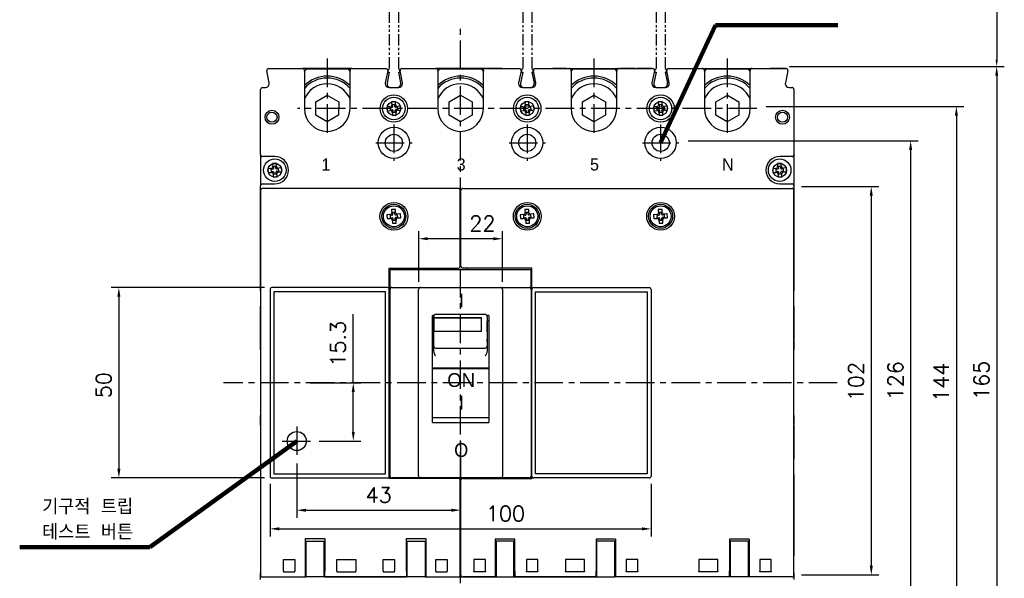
# Model space of a CAD drawing. Extents: x -403 to 2710, y -907 to 1745.
# Tile 8 of 12: x 221 to 479, y 1423 to 1569. Entities that reach past the tile are written whole.
import ezdxf

# ---------------------------------------------------------------- set-up
doc = ezdxf.new("R2010")
doc.units = 0
doc.header["$LTSCALE"] = 3
doc.header["$MEASUREMENT"] = 0
doc.linetypes.add('CENTER', pattern=[2, 1.25, -0.25, 0.25, -0.25])
doc.linetypes.add('PHANTOM2', pattern=[1.25, 0.625, -0.125, 0.125, -0.125, 0.125, -0.125])
doc.layers.get('0').update_dxf_attribs({"linetype": 'CONTINUOUS'})
doc.layers.get('Defpoints').update_dxf_attribs({"linetype": 'CONTINUOUS'})
doc.layers.add('cen', color=1, linetype='CENTER')
doc.layers.add('di', color=3, linetype='CONTINUOUS')
doc.styles.add('KIM', font='ROMANS.shx', dxfattribs={"height": 5, "bigfont": 'GSG1.shx'})
doc.styles.add('ROMANS', font='romans')
doc.styles.get("Standard").update_dxf_attribs({"font": 'romans.shx', "height": 4, "bigfont": 'ghs.shx'})
doc.dimstyles.get("Standard").update_dxf_attribs({"dimtxt": 0.18, "dimasz": 0.18, "dimexe": 0.18, "dimexo": 0.0625, "dimgap": 0.09, "dimtad": 0, "dimtih": 1, "dimtoh": 1, "dimdec": 4, "dimzin": 0, "dimdsep": 46, "dimtxsty": 'Standard', "dimcen": 0.09, "dimadec": 0, "dimazin": 0, "dimtfac": 1, "dimtdec": 4, "dimtofl": 0, "dimtmove": 0, "dimatfit": 3, "dimfxl": 0, "dimtolj": 1, "dimtzin": 0, "dimarcsym": 0})
doc.dimstyles.new('STANDARD$0', dxfattribs={"dimtxt": 5, "dimasz": 5, "dimexe": 1, "dimexo": 2, "dimgap": 2, "dimtad": 1, "dimdec": 4, "dimzin": 12, "dimdsep": 46, "dimtxsty": 'KIM', "dimcen": -1, "dimdle": 0.1, "dimadec": 0, "dimazin": 0, "dimtfac": 1, "dimtdec": 4, "dimtmove": 0, "dimatfit": 3, "dimfxl": 0, "dimtolj": 1, "dimtzin": 0, "dimarcsym": 0})

# ---------------------------------------------------------------- blocks, each defined once
blk = doc.blocks.new('CHBDSHDSFFDG')
at = {"color": 7, "linetype": 'Continuous'}
for p, q in [((-1667.06, 352.74), (-1667.06, 351.24)), ((-1615.16, 353.24), (-1666.56, 353.24)), ((-1614.66, 351.24), (-1614.66, 352.74)), ((-1667.06, 351.24), (-1667.06, 326.74)), ((-1614.66, 332.84), (-1614.66, 351.24)), ((-1633.26, 332.34), (-1615.16, 332.34)), ((-1633.26, 326.74), (-1633.26, 332.34)), ((-1667.06, 326.74), (-1667.06, 277.74)), ((-1664.56, 326.74), (-1664.56, 277.74)), ((-1633.76, 327.24), (-1664.06, 327.24)), ((-1663.56, 326.14), (-1663.56, 278.34)), ((-1634.26, 326.14), (-1663.56, 326.14)), ((-1634.26, 278.34), (-1634.26, 326.14)), ((-1633.26, 277.14), (-1633.26, 326.74)), ((-1667.06, 277.74), (-1667.06, 252.89)), ((-1664.06, 277.24), (-1633.76, 277.24)), ((-1663.56, 278.34), (-1634.26, 278.34)), ((-1615.16, 277.14), (-1633.26, 277.14)), ((-1614.66, 252.89), (-1614.66, 276.64)), ((-1655.26, 251.24), (-1655.26, 261.34)), ((-1655.26, 261.34), (-1650.16, 261.34)), ((-1650.16, 261.34), (-1650.16, 252.75)), ((-1628.76, 252.75), (-1628.76, 261.34)), ((-1628.76, 261.34), (-1623.66, 261.34)), ((-1623.66, 261.34), (-1623.66, 251.24)), ((-1661.06, 255.84), (-1658.06, 255.84)), ((-1661.06, 252.75), (-1661.06, 255.84)), ((-1658.06, 255.84), (-1658.06, 252.75)), ((-1647.06, 255.84), (-1642.06, 255.84)), ((-1647.06, 252.75), (-1647.06, 255.84)), ((-1642.06, 255.84), (-1642.06, 252.75)), ((-1634.86, 255.84), (-1631.86, 255.84)), ((-1634.86, 252.75), (-1634.86, 255.84)), ((-1631.86, 255.84), (-1631.86, 252.75)), ((-1621.06, 255.84), (-1618.06, 255.84)), ((-1621.06, 252.75), (-1621.06, 255.84)), ((-1618.06, 255.84), (-1618.06, 252.75)), ((-1667.06, 252.89), (-1667.06, 251.74)), ((-1666.56, 251.24), (-1655.26, 251.24)), ((-1661.06, 252.75), (-1661.06, 252.64)), ((-1661.06, 252.64), (-1658.06, 252.64)), ((-1658.06, 252.64), (-1658.06, 252.75)), ((-1650.16, 251.24), (-1650.16, 252.75)), ((-1650.16, 251.24), (-1628.76, 251.24)), ((-1647.06, 252.75), (-1647.06, 252.64)), ((-1647.06, 252.64), (-1642.06, 252.64)), ((-1642.06, 252.64), (-1642.06, 252.75)), ((-1634.86, 252.75), (-1634.86, 252.64)), ((-1634.86, 252.64), (-1631.86, 252.64)), ((-1631.86, 252.64), (-1631.86, 252.75)), ((-1628.76, 252.75), (-1628.76, 251.24)), ((-1623.66, 251.24), (-1615.16, 251.24)), ((-1621.06, 252.75), (-1621.06, 252.64)), ((-1621.06, 252.64), (-1618.06, 252.64)), ((-1618.06, 252.64), (-1618.06, 252.75)), ((-1614.66, 251.74), (-1614.66, 252.89))]:
    blk.add_line(p, q, dxfattribs=at)
for radius in [3.65, 3.15]:
    blk.add_circle((-1632.06, 345.94), radius, dxfattribs=at)
for centre, start, end in [((-1666.56, 352.74), 90, 180), ((-1615.16, 352.74), 0, 90), ((-1615.16, 332.84), 270, 0), ((-1664.06, 326.74), 90, 180), ((-1633.76, 326.74), 0, 90), ((-1664.06, 277.74), 180, 270), ((-1633.76, 277.74), 270, 0), ((-1615.16, 276.64), 0, 90), ((-1666.56, 251.74), 180, 270), ((-1615.16, 251.74), 270, 0)]:
    blk.add_arc(centre, 0.5, start, end, dxfattribs=at)
blk.add_ellipse((-1657.56, 286.93), major_axis=(0, 2.5), ratio=0.999336, dxfattribs=at)
blk = doc.blocks.new('DFGDGDFG')
at = {"color": 7, "linetype": 'Continuous'}
for p, q in [((-1510.32, 456.15), (-1510.32, 457.65)), ((-1509.82, 458.15), (-1423.42, 458.15)), ((-1510.32, 437.75), (-1510.32, 456.15)), ((-1491.72, 437.25), (-1509.82, 437.25)), ((-1491.72, 431.65), (-1491.72, 437.25)), ((-1491.72, 382.05), (-1491.72, 431.65)), ((-1491.22, 432.15), (-1460.92, 432.15)), ((-1460.42, 431.65), (-1460.42, 382.65)), ((-1490.72, 383.25), (-1490.72, 431.05)), ((-1490.72, 431.05), (-1461.42, 431.05)), ((-1461.42, 431.05), (-1461.42, 383.25)), ((-1461.42, 383.25), (-1490.72, 383.25)), ((-1510.32, 357.8), (-1510.32, 381.55)), ((-1509.82, 382.05), (-1491.72, 382.05)), ((-1460.92, 382.15), (-1491.22, 382.15)), ((-1501.32, 366.05), (-1501.32, 356.15)), ((-1496.22, 366.05), (-1501.32, 366.05)), ((-1496.22, 357.66), (-1496.22, 366.05)), ((-1469.72, 366.05), (-1474.82, 366.05)), ((-1474.82, 366.05), (-1474.82, 357.66)), ((-1469.72, 366.05), (-1469.72, 356.15)), ((-1503.92, 360.75), (-1506.92, 360.75)), ((-1506.92, 360.75), (-1506.92, 357.66)), ((-1503.92, 357.66), (-1503.92, 360.75)), ((-1490.12, 360.75), (-1493.12, 360.75)), ((-1493.12, 360.75), (-1493.12, 357.66)), ((-1490.12, 357.66), (-1490.12, 360.75)), ((-1477.92, 360.75), (-1482.92, 360.75)), ((-1482.92, 360.75), (-1482.92, 357.66)), ((-1477.92, 357.66), (-1477.92, 360.75)), ((-1466.92, 360.75), (-1466.92, 357.66)), ((-1463.92, 360.75), (-1466.92, 360.75)), ((-1463.92, 357.66), (-1463.92, 360.75)), ((-1510.32, 356.65), (-1510.32, 357.8)), ((-1506.92, 357.55), (-1506.92, 357.66)), ((-1503.92, 357.55), (-1506.92, 357.55)), ((-1503.92, 357.66), (-1503.92, 357.55)), ((-1496.22, 357.66), (-1496.22, 356.15)), ((-1493.12, 357.55), (-1493.12, 357.66)), ((-1490.12, 357.55), (-1493.12, 357.55)), ((-1490.12, 357.66), (-1490.12, 357.55)), ((-1482.92, 357.55), (-1482.92, 357.66)), ((-1477.92, 357.55), (-1482.92, 357.55)), ((-1477.92, 357.66), (-1477.92, 357.55)), ((-1474.82, 356.15), (-1474.82, 357.66)), ((-1466.92, 357.55), (-1466.92, 357.66)), ((-1463.92, 357.55), (-1466.92, 357.55)), ((-1463.92, 357.66), (-1463.92, 357.55)), ((-1501.32, 356.15), (-1509.82, 356.15)), ((-1474.82, 356.15), (-1496.22, 356.15)), ((-1439.82, 356.15), (-1469.72, 356.15)), ((-1423.42, 356.15), (-1434.72, 356.15))]:
    blk.add_line(p, q, dxfattribs=at)
at = {"color": 7}
for p, q in [((-1422.92, 356.65), (-1422.92, 457.65)), ((-1434.72, 366.05), (-1439.82, 366.05)), ((-1439.82, 366.05), (-1439.82, 357.66)), ((-1434.72, 366.05), (-1434.72, 356.15)), ((-1442.92, 360.75), (-1447.92, 360.75)), ((-1447.92, 360.75), (-1447.92, 357.66)), ((-1442.92, 357.66), (-1442.92, 360.75)), ((-1428.92, 360.75), (-1431.92, 360.75)), ((-1431.92, 360.75), (-1431.92, 357.66)), ((-1428.92, 357.66), (-1428.92, 360.75)), ((-1447.92, 357.55), (-1447.92, 357.66)), ((-1442.92, 357.55), (-1447.92, 357.55)), ((-1442.92, 357.66), (-1442.92, 357.55)), ((-1439.82, 356.15), (-1439.82, 357.66)), ((-1431.92, 357.55), (-1431.92, 357.66)), ((-1428.92, 357.55), (-1431.92, 357.55)), ((-1428.92, 357.66), (-1428.92, 357.55))]:
    blk.add_line(p, q, dxfattribs=at)
at = {"color": 7, "linetype": 'Continuous'}
for centre, radius in [((-1492.92, 450.85), 3.65), ((-1492.92, 450.85), 3.15), ((-1457.92, 450.85), 3.65), ((-1457.92, 450.85), 3.15)]:
    blk.add_circle(centre, radius, dxfattribs=at)
for centre, start, end in [((-1509.82, 457.65), 90, 180), ((-1509.82, 437.75), 180, 270), ((-1491.22, 431.65), 90, 180), ((-1460.92, 431.65), 0, 90), ((-1491.22, 382.65), 180, 270), ((-1460.92, 382.65), 270, 0), ((-1509.82, 381.55), 90, 180), ((-1509.82, 356.65), 180, 270)]:
    blk.add_arc(centre, 0.5, start, end, dxfattribs=at)
at = {"color": 7}
for centre, start, end in [((-1423.42, 457.65), 0, 90), ((-1423.42, 356.65), 270, 0)]:
    blk.add_arc(centre, 0.5, start, end, dxfattribs=at)
blk = doc.blocks.new('SFHSFHS')
at = {"color": 7, "linetype": 'Continuous'}
for p, q in [((-1569.06, 100.83), (-1570.06, 100.77)), ((-1569.04, 100.6), (-1569.06, 100.83)), ((-1571.04, 99.4), (-1571.27, 99.39)), ((-1571.27, 99.39), (-1571.21, 98.39)), ((-1571.21, 98.39), (-1570.98, 98.4)), ((-1570.47, 99.44), (-1571.04, 99.4)), ((-1570.98, 98.4), (-1570.41, 98.44)), ((-1569.96, 99.27), (-1570.46, 99.24)), ((-1570.46, 99.24), (-1570.42, 98.64)), ((-1570.42, 98.64), (-1569.92, 98.67)), ((-1570.06, 100.77), (-1570.04, 100.54)), ((-1570.04, 100.54), (-1570.01, 99.97)), ((-1569.21, 100.02), (-1569.81, 99.98)), ((-1569.81, 99.98), (-1569.77, 99.48)), ((-1569.71, 98.49), (-1569.68, 97.99)), ((-1569.18, 99.52), (-1569.21, 100.02)), ((-1569.08, 98.03), (-1569.11, 98.53)), ((-1569.01, 100.04), (-1569.04, 100.6)), ((-1568.46, 99.37), (-1568.96, 99.34)), ((-1568.92, 98.74), (-1568.42, 98.77)), ((-1567.91, 99.61), (-1568.48, 99.57)), ((-1568.42, 98.77), (-1568.46, 99.37)), ((-1568.41, 98.57), (-1567.84, 98.61)), ((-1567.68, 99.62), (-1567.91, 99.61)), ((-1567.84, 98.61), (-1567.61, 98.62)), ((-1567.61, 98.62), (-1567.68, 99.62)), ((-1569.88, 97.97), (-1569.84, 97.41)), ((-1569.84, 97.41), (-1569.82, 97.18)), ((-1569.82, 97.18), (-1568.83, 97.24)), ((-1569.68, 97.99), (-1569.08, 98.03)), ((-1568.84, 97.47), (-1568.88, 98.04)), ((-1568.83, 97.24), (-1568.84, 97.47))]:
    blk.add_line(p, q, dxfattribs=at)
at = {"color": 7, "linetype": 'Continuous', "flags": 128}
for points in [[(-1570.47, 99.44), (-1570.31, 99.48), (-1570.17, 99.57), (-1570.06, 99.7), (-1570.01, 99.86), (-1570.01, 99.97)], [(-1569.88, 97.97), (-1569.91, 98.14), (-1570.01, 98.28), (-1570.14, 98.38), (-1570.3, 98.44), (-1570.41, 98.44)], [(-1569.01, 100.04), (-1568.97, 99.87), (-1568.88, 99.73), (-1568.75, 99.63), (-1568.59, 99.57), (-1568.48, 99.57)], [(-1568.41, 98.57), (-1568.57, 98.53), (-1568.72, 98.44), (-1568.82, 98.31), (-1568.87, 98.15), (-1568.88, 98.04)]]:
    blk.add_lwpolyline(points, dxfattribs=at)
at = {"color": 7, "linetype": 'Continuous'}
blk.add_circle((-1569.44, 99.01), 2.75, dxfattribs=at)
for centre, start, end in [((-1569.97, 99.47), 273.7155, 3.7155), ((-1569.91, 98.47), 3.7155, 93.7155), ((-1568.98, 99.54), 183.7155, 273.7155), ((-1568.91, 98.54), 93.7155, 183.7155)]:
    blk.add_arc(centre, 0.2, start, end, dxfattribs=at)
blk = doc.blocks.new('XHARHSFHSH')
at = {"color": 7, "linetype": 'Continuous'}
for p, q in [((-1589.37, 100.83), (-1590.36, 100.77)), ((-1589.35, 100.6), (-1589.37, 100.83)), ((-1591.35, 99.4), (-1591.58, 99.39)), ((-1591.58, 99.39), (-1591.51, 98.39)), ((-1591.51, 98.39), (-1591.28, 98.4)), ((-1590.78, 99.44), (-1591.35, 99.4)), ((-1591.28, 98.4), (-1590.71, 98.44)), ((-1590.27, 99.27), (-1590.77, 99.24)), ((-1590.77, 99.24), (-1590.73, 98.64)), ((-1590.73, 98.64), (-1590.23, 98.67)), ((-1590.36, 100.77), (-1590.35, 100.54)), ((-1590.35, 100.54), (-1590.31, 99.97)), ((-1589.51, 100.02), (-1590.11, 99.98)), ((-1590.11, 99.98), (-1590.08, 99.48)), ((-1590.02, 98.49), (-1589.98, 97.99)), ((-1589.48, 99.52), (-1589.51, 100.02)), ((-1589.38, 98.03), (-1589.42, 98.53)), ((-1589.31, 100.04), (-1589.35, 100.6)), ((-1588.77, 99.37), (-1589.27, 99.34)), ((-1589.23, 98.74), (-1588.73, 98.77)), ((-1588.21, 99.61), (-1588.78, 99.57)), ((-1588.73, 98.77), (-1588.77, 99.37)), ((-1588.72, 98.57), (-1588.15, 98.61)), ((-1587.98, 99.62), (-1588.21, 99.61)), ((-1588.15, 98.61), (-1587.92, 98.62)), ((-1587.92, 98.62), (-1587.98, 99.62)), ((-1590.18, 97.97), (-1590.15, 97.41)), ((-1590.15, 97.41), (-1590.13, 97.18)), ((-1590.13, 97.18), (-1589.13, 97.24)), ((-1589.98, 97.99), (-1589.38, 98.03)), ((-1589.15, 97.47), (-1589.18, 98.04)), ((-1589.13, 97.24), (-1589.15, 97.47))]:
    blk.add_line(p, q, dxfattribs=at)
at = {"color": 7, "linetype": 'Continuous', "flags": 128}
for points in [[(-1590.78, 99.44), (-1590.62, 99.48), (-1590.47, 99.57), (-1590.37, 99.7), (-1590.32, 99.86), (-1590.31, 99.97)], [(-1590.18, 97.97), (-1590.22, 98.14), (-1590.31, 98.28), (-1590.44, 98.38), (-1590.6, 98.44), (-1590.71, 98.44)], [(-1589.31, 100.04), (-1589.28, 99.87), (-1589.18, 99.73), (-1589.05, 99.63), (-1588.89, 99.57), (-1588.78, 99.57)], [(-1588.72, 98.57), (-1588.88, 98.53), (-1589.02, 98.44), (-1589.13, 98.31), (-1589.18, 98.15), (-1589.18, 98.04)]]:
    blk.add_lwpolyline(points, dxfattribs=at)
at = {"color": 7, "linetype": 'Continuous'}
blk.add_circle((-1589.75, 99.01), 2.95, dxfattribs=at)
for centre, start, end in [((-1590.28, 99.47), 273.7155, 3.7155), ((-1590.21, 98.47), 3.7155, 93.7155), ((-1589.28, 99.54), 183.7155, 273.7155), ((-1589.22, 98.54), 93.7155, 183.7155)]:
    blk.add_arc(centre, 0.2, start, end, dxfattribs=at)
blk = doc.blocks.new('*D55')
at = {"layer": 'Defpoints', "color": 0}
for p in [(286.79, 1449.43), (386.79, 1449.43), (386.79, 1435.57)]:
    blk.add_point(p, dxfattribs=at)
at = {"layer": 'di'}
for p, q in [((286.79, 1447.43), (286.79, 1433.57)), ((386.79, 1447.43), (386.79, 1433.57)), ((289.19, 1435.57), (384.39, 1435.57))]:
    blk.add_line(p, q, dxfattribs=at)
for points in [[(289.19, 1435.97), (289.19, 1435.17), (286.79, 1435.57)], [(384.39, 1435.97), (384.39, 1435.17), (386.79, 1435.57)]]:
    blk.add_solid(points, dxfattribs=at)
at = {"layer": 'di', "insert": (348.57, 1439.57), "char_height": 4, "attachment_point": 5}
blk.add_mtext('\\A1;100', dxfattribs=at)
blk = doc.blocks.new('*D61')
at = {"layer": 'Defpoints', "color": 0}
for p in [(325.79, 1511.74), (325.79, 1498.43), (347.79, 1498.43)]:
    blk.add_point(p, dxfattribs=at)
at = {"layer": 'di'}
for p, q in [((325.79, 1500.43), (325.79, 1513.74)), ((345.39, 1511.74), (328.19, 1511.74)), ((347.79, 1500.43), (347.79, 1513.74))]:
    blk.add_line(p, q, dxfattribs=at)
for points in [[(328.19, 1512.14), (328.19, 1511.34), (325.79, 1511.74)], [(345.39, 1512.14), (345.39, 1511.34), (347.79, 1511.74)]]:
    blk.add_solid(points, dxfattribs=at)
at = {"layer": 'di', "insert": (342.52, 1515.74), "char_height": 4, "attachment_point": 5}
blk.add_mtext('\\A1;22', dxfattribs=at)
blk = doc.blocks.new('FSYYEAY')
at = {"color": 6, "linetype": 'PHANTOM2'}
for p, q in [((-573.81, -246.52), (-573.81, -286.02)), ((-572.31, -246.52), (-573.81, -246.52)), ((-572.31, -246.52), (-572.31, -286.02)), ((-573.81, -286.52), (-574.17, -288.3)), ((-572.31, -286.52), (-571.95, -288.3)), ((-573.58, -289.02), (-572.54, -289.02))]:
    blk.add_line(p, q, dxfattribs=at)
for centre, radius, start, end in [((-573.81, -286.27), 0.25, 90, 270), ((-572.31, -286.27), 0.25, 270, 90), ((-573.58, -288.42), 0.6, 168.6901, 270), ((-572.54, -288.42), 0.6, 270, 11.3099)]:
    blk.add_arc(centre, radius, start, end, dxfattribs=at)
blk = doc.blocks.new('*D84')
at = {"layer": 'Defpoints', "color": 0}
for p in [(295.35, 1473.93), (297.64, 1458.63), (308.62, 1458.63)]:
    blk.add_point(p, dxfattribs=at)
at = {"layer": 'di'}
for p, q in [((308.62, 1473.93), (308.62, 1491.95)), ((297.35, 1473.93), (310.62, 1473.93)), ((308.62, 1461.03), (308.62, 1471.53)), ((299.64, 1458.63), (310.62, 1458.63))]:
    blk.add_line(p, q, dxfattribs=at)
for points in [[(308.22, 1471.53), (309.02, 1471.53), (308.62, 1473.93)], [(308.22, 1461.03), (309.02, 1461.03), (308.62, 1458.63)]]:
    blk.add_solid(points, dxfattribs=at)
at = {"layer": 'di', "insert": (304.62, 1484.14), "char_height": 4, "attachment_point": 5, "rotation": 90}
blk.add_mtext('\\A1;15.3', dxfattribs=at)
blk = doc.blocks.new('*D85')
at = {"layer": 'Defpoints', "color": 0}
for p in [(336.79, 1460.5), (293.79, 1454.77), (336.79, 1440.46)]:
    blk.add_point(p, dxfattribs=at)
at = {"layer": 'di'}
for p, q in [((336.79, 1458.5), (336.79, 1438.46)), ((293.79, 1452.77), (293.79, 1438.46)), ((296.19, 1440.46), (334.39, 1440.46))]:
    blk.add_line(p, q, dxfattribs=at)
for points in [[(296.19, 1440.86), (296.19, 1440.06), (293.79, 1440.46)], [(334.39, 1440.86), (334.39, 1440.06), (336.79, 1440.46)]]:
    blk.add_solid(points, dxfattribs=at)
at = {"layer": 'di', "insert": (315.29, 1444.46), "char_height": 4, "attachment_point": 5}
blk.add_mtext('\\A1;43', dxfattribs=at)
blk = doc.blocks.new('*D86')
at = {"layer": 'Defpoints', "color": 0}
for p in [(287.29, 1498.93), (247.11, 1448.93), (287.29, 1448.93)]:
    blk.add_point(p, dxfattribs=at)
at = {"layer": 'di'}
for p, q in [((285.29, 1498.93), (245.11, 1498.93)), ((247.11, 1496.53), (247.11, 1451.33)), ((285.29, 1448.93), (245.11, 1448.93))]:
    blk.add_line(p, q, dxfattribs=at)
for points in [[(246.71, 1496.53), (247.51, 1496.53), (247.11, 1498.93)], [(246.71, 1451.33), (247.51, 1451.33), (247.11, 1448.93)]]:
    blk.add_solid(points, dxfattribs=at)
at = {"layer": 'di', "insert": (243.11, 1473.28), "char_height": 4, "attachment_point": 5, "rotation": 90}
blk.add_mtext('\\A1;50', dxfattribs=at)
blk = doc.blocks.new('*D87')
at = {"layer": 'Defpoints', "color": 0}
for p in [(424.25, 1525.46), (424.25, 1423.46), (444.57, 1423.46)]:
    blk.add_point(p, dxfattribs=at)
at = {"layer": 'di'}
for p, q in [((426.25, 1525.46), (446.57, 1525.46)), ((444.57, 1523.06), (444.57, 1425.86)), ((426.25, 1423.46), (446.57, 1423.46))]:
    blk.add_line(p, q, dxfattribs=at)
for points in [[(444.17, 1523.06), (444.97, 1523.06), (444.57, 1525.46)], [(444.17, 1425.86), (444.97, 1425.86), (444.57, 1423.46)]]:
    blk.add_solid(points, dxfattribs=at)
at = {"layer": 'di', "insert": (440.57, 1474.22), "char_height": 4, "attachment_point": 5, "rotation": 90}
blk.add_mtext('\\A1;102', dxfattribs=at)
blk = doc.blocks.new('*D88')
at = {"layer": 'Defpoints', "color": 0}
for p in [(415.03, 1546.46), (415.03, 1402.46), (466.9, 1402.46)]:
    blk.add_point(p, dxfattribs=at)
at = {"layer": 'di'}
for p, q in [((417.03, 1546.46), (468.9, 1546.46)), ((466.9, 1544.06), (466.9, 1404.86)), ((417.03, 1402.46), (468.9, 1402.46))]:
    blk.add_line(p, q, dxfattribs=at)
for points in [[(466.5, 1544.06), (467.3, 1544.06), (466.9, 1546.46)], [(466.5, 1404.86), (467.3, 1404.86), (466.9, 1402.46)]]:
    blk.add_solid(points, dxfattribs=at)
at = {"layer": 'di', "insert": (462.9, 1474.05), "char_height": 4, "attachment_point": 5, "rotation": 90}
blk.add_mtext('\\A1;144', dxfattribs=at)
blk = doc.blocks.new('*D89')
at = {"layer": 'Defpoints', "color": 0}
for p in [(394.53, 1537.46), (394.53, 1411.46), (454.9, 1411.46)]:
    blk.add_point(p, dxfattribs=at)
at = {"layer": 'di'}
for p, q in [((396.53, 1537.46), (456.9, 1537.46)), ((454.9, 1535.06), (454.9, 1413.86)), ((396.53, 1411.46), (456.9, 1411.46))]:
    blk.add_line(p, q, dxfattribs=at)
for points in [[(454.5, 1535.06), (455.3, 1535.06), (454.9, 1537.46)], [(454.5, 1413.86), (455.3, 1413.86), (454.9, 1411.46)]]:
    blk.add_solid(points, dxfattribs=at)
at = {"layer": 'di', "insert": (450.9, 1474.46), "char_height": 4, "attachment_point": 5, "rotation": 90}
blk.add_mtext('\\A1;126', dxfattribs=at)
blk = doc.blocks.new('*D90')
at = {"layer": 'Defpoints', "color": 0}
for p in [(390.95, 1619.96), (422.64, 1556.96), (477.49, 1556.96)]:
    blk.add_point(p, dxfattribs=at)
at = {"layer": 'di', "color": 0, "lineweight": -2}
for p, q in [((391.45, 1619.96), (477.99, 1619.96)), ((423.14, 1556.96), (477.99, 1556.96))]:
    blk.add_line(p, q, dxfattribs=at)
at = {"layer": 'di', "lineweight": -2}
blk.add_line((477.49, 1618.16), (477.49, 1558.76), dxfattribs=at)
at = {"layer": 'di'}
for points in [[(477.19, 1618.16), (477.79, 1618.16), (477.49, 1619.96)], [(477.19, 1558.76), (477.79, 1558.76), (477.49, 1556.96)]]:
    blk.add_solid(points, dxfattribs=at)
at = {"layer": 'di', "color": 0, "insert": (474.69, 1590.75), "char_height": 4, "attachment_point": 5, "rotation": 90}
blk.add_mtext('\\A1;80', dxfattribs=at)
blk = doc.blocks.new('*D91')
at = {"layer": 'Defpoints', "color": 0}
for p in [(422.64, 1556.96), (422.64, 1391.96), (477.49, 1391.96)]:
    blk.add_point(p, dxfattribs=at)
at = {"layer": 'di'}
for p, q in [((424.64, 1556.96), (479.49, 1556.96)), ((477.49, 1554.56), (477.49, 1394.36)), ((424.64, 1391.96), (479.49, 1391.96))]:
    blk.add_line(p, q, dxfattribs=at)
for points in [[(477.09, 1554.56), (477.89, 1554.56), (477.49, 1556.96)], [(477.09, 1394.36), (477.89, 1394.36), (477.49, 1391.96)]]:
    blk.add_solid(points, dxfattribs=at)
at = {"layer": 'di', "insert": (473.49, 1474.56), "char_height": 4, "attachment_point": 5, "rotation": 90}
blk.add_mtext('\\A1;165', dxfattribs=at)

msp = doc.modelspace()

# ---------------------------------------------------------------- linework, layer by layer
at = {"color": 7}
for p, q in [((286.5459, 1552.6275), (285.9048, 1555.8333)), ((286.3951, 1556.4313), (295.2852, 1556.4313)), ((295.7852, 1555.9313), (295.7852, 1552.4313)), ((307.7852, 1552.4313), (307.7852, 1555.9313)), ((308.2852, 1556.4313), (317.1753, 1556.4313)), ((317.6655, 1555.8333), (317.0244, 1552.6275)), ((321.5459, 1552.6275), (320.9048, 1555.8333)), ((321.3951, 1556.4313), (330.2852, 1556.4313)), ((330.7852, 1555.9313), (330.7852, 1552.4313)), ((342.7852, 1552.4313), (342.7852, 1555.9313)), ((343.2852, 1556.4313), (352.1753, 1556.4313)), ((352.6655, 1555.8333), (352.0244, 1552.6275)), ((356.5459, 1552.6275), (355.9048, 1555.8333)), ((356.3951, 1556.4313), (365.2852, 1556.4313)), ((365.7852, 1555.9313), (365.7852, 1552.4313)), ((371.7852, 1556.4313), (383.0852, 1556.4313)), ((377.7852, 1552.4313), (377.7852, 1555.9313)), ((378.2852, 1556.4313), (387.1753, 1556.4313)), ((387.1753, 1556.4313), (383.0852, 1556.4313)), ((387.1753, 1556.4313), (383.0852, 1556.4313)), ((387.6655, 1555.8333), (387.0244, 1552.6275)), ((391.5459, 1552.6275), (390.9048, 1555.8333)), ((391.3951, 1556.4313), (400.2852, 1556.4313)), ((395.4852, 1556.4313), (418.0852, 1556.4313)), ((400.7852, 1555.9313), (400.7852, 1552.4313)), ((412.7852, 1552.4313), (412.7852, 1555.9313)), ((413.2852, 1556.4313), (422.1753, 1556.4313)), ((422.1753, 1556.4313), (418.0852, 1556.4313)), ((422.6655, 1555.8333), (422.0244, 1552.6275)), ((284.2852, 1533.8313), (284.2852, 1550.9313)), ((284.7852, 1551.4313), (285.5654, 1551.4313)), ((286.5654, 1552.4313), (286.5459, 1552.6275)), ((295.7852, 1552.4313), (295.7852, 1545.9313)), ((307.7852, 1545.9313), (307.7852, 1552.4313)), ((317.0244, 1552.6275), (317.005, 1552.4313)), ((318.005, 1551.4313), (320.5654, 1551.4313)), ((321.5654, 1552.4313), (321.5459, 1552.6275)), ((330.7852, 1552.4313), (330.7852, 1545.9313)), ((342.7852, 1545.9313), (342.7852, 1552.4313)), ((352.0244, 1552.6275), (352.005, 1552.4313)), ((353.005, 1551.4313), (355.5654, 1551.4313)), ((356.5654, 1552.4313), (356.5459, 1552.6275)), ((365.7852, 1552.4313), (365.7852, 1545.9313)), ((377.7852, 1545.9313), (377.7852, 1552.4313)), ((387.0244, 1552.6275), (387.005, 1552.4313)), ((388.005, 1551.4313), (390.5654, 1551.4313)), ((391.5654, 1552.4313), (391.5459, 1552.6275)), ((400.7852, 1552.4313), (400.7852, 1545.9313)), ((412.7852, 1545.9313), (412.7852, 1552.4313)), ((422.0244, 1552.6275), (422.005, 1552.4313)), ((423.005, 1551.4313), (423.7852, 1551.4313)), ((424.2852, 1550.9313), (424.2852, 1533.8313)), ((284.2852, 1533.8313), (284.2852, 1525.6313)), ((288.0352, 1533.3313), (284.7852, 1533.3313)), ((423.7852, 1533.3313), (420.5352, 1533.3313)), ((424.2852, 1533.8313), (424.2852, 1525.6313)), ((284.2852, 1498.0313), (284.2852, 1525.6313)), ((284.7852, 1526.1313), (288.0352, 1526.1313)), ((420.5352, 1526.1313), (423.7852, 1526.1313)), ((424.2852, 1525.6313), (424.2852, 1498.0313)), ((336.6852, 1522.6313), (336.8852, 1522.6313)), ((336.6852, 1508.4313), (336.8852, 1508.4313)), ((336.8852, 1506.6313), (336.6852, 1506.6313)), ((334.9852, 1503.6313), (334.9852, 1504.0313)), ((336.8852, 1505.4313), (336.6852, 1505.4313)), ((338.5852, 1503.6313), (338.5852, 1504.0313)), ((318.2852, 1503.6313), (355.2852, 1503.6313)), ((318.2852, 1498.4313), (318.2852, 1503.6313)), ((355.2852, 1503.6313), (355.4852, 1503.6313)), ((355.2852, 1498.4313), (355.2852, 1503.6313)), ((318.7852, 1498.9313), (326.2852, 1498.9313)), ((326.2852, 1498.9313), (347.2852, 1498.9313)), ((347.2852, 1498.9313), (354.7852, 1498.9313)), ((284.2852, 1498.0313), (284.2852, 1497.3313)), ((284.2852, 1497.3313), (284.2852, 1494.7313)), ((318.2852, 1449.4313), (318.2852, 1498.4313)), ((325.7852, 1449.4313), (325.7852, 1498.4313)), ((347.7852, 1498.4313), (347.7852, 1449.4313)), ((355.2852, 1498.4313), (355.2852, 1449.4313)), ((424.2852, 1497.3313), (424.2852, 1498.0313)), ((424.2852, 1494.7313), (424.2852, 1497.3313)), ((284.2852, 1494.7313), (284.2852, 1494.0313)), ((284.2852, 1485.0934), (284.2852, 1494.0313)), ((424.2852, 1494.0313), (424.2852, 1494.7313)), ((424.2852, 1494.0313), (424.2852, 1485.0934)), ((329.3852, 1463.5293), (329.3852, 1491.5431)), ((329.7732, 1491.5431), (329.3852, 1491.5431)), ((344.1852, 1491.5431), (343.6958, 1491.5431)), ((344.1852, 1491.5431), (344.1852, 1463.5293)), ((329.3852, 1490.2313), (329.7351, 1490.2313)), ((343.7351, 1490.2313), (344.1852, 1490.2313)), ((284.2852, 1484.8313), (284.2852, 1485.0934)), ((284.2852, 1482.5313), (284.2852, 1484.8313)), ((424.2852, 1484.8313), (424.2852, 1485.0934)), ((424.2852, 1484.8313), (424.2852, 1482.5313)), ((284.2852, 1463.0313), (284.2852, 1465.3313)), ((424.2852, 1465.3313), (424.2852, 1463.0313)), ((284.2852, 1462.7693), (284.2852, 1463.0313)), ((284.2852, 1462.7693), (284.2852, 1453.8313)), ((329.3852, 1464.8313), (344.1852, 1464.8313)), ((329.3852, 1463.5293), (344.1852, 1463.5293)), ((424.2852, 1462.7693), (424.2852, 1463.0313)), ((424.2852, 1462.7693), (424.2852, 1453.8313)), ((284.2852, 1453.8313), (284.2852, 1453.1313)), ((284.2852, 1453.1313), (284.2852, 1450.5313)), ((424.2852, 1453.1313), (424.2852, 1453.8313)), ((424.2852, 1450.5313), (424.2852, 1453.1313)), ((284.2852, 1450.5313), (284.2852, 1449.8313)), ((284.2852, 1449.8313), (284.2852, 1428.5771)), ((424.2852, 1449.8313), (424.2852, 1450.5313)), ((424.2852, 1449.8313), (424.2852, 1428.5771)), ((318.2852, 1448.8313), (318.2852, 1449.4313)), ((326.2852, 1448.9313), (318.7852, 1448.9313)), ((347.2852, 1448.9313), (326.2852, 1448.9313)), ((354.7852, 1448.9313), (347.2852, 1448.9313)), ((355.2852, 1448.8313), (355.2852, 1449.4313)), ((296.0852, 1431.7442), (296.0852, 1432.3313)), ((296.0852, 1432.3313), (296.2852, 1432.3313)), ((296.2852, 1432.3313), (300.9852, 1432.3313)), ((296.2852, 1425.4313), (296.2852, 1432.3313)), ((300.9852, 1425.4313), (300.9852, 1432.3313)), ((300.9852, 1432.3313), (301.1852, 1432.3313)), ((322.5852, 1431.7442), (322.7852, 1431.7442)), ((322.7852, 1425.4313), (322.7852, 1432.3313)), ((322.7852, 1432.3313), (327.4852, 1432.3313)), ((327.4852, 1432.3313), (327.4852, 1425.4313)), ((327.4852, 1431.7442), (327.6852, 1431.7442)), ((336.6852, 1432.3313), (336.8852, 1432.3313)), ((345.8852, 1431.7442), (346.0852, 1431.7442)), ((346.0852, 1432.3313), (346.0852, 1425.4313)), ((350.7852, 1432.3313), (346.0852, 1432.3313)), ((350.7852, 1425.4313), (350.7852, 1432.3313)), ((350.9852, 1431.7442), (350.7852, 1431.7442)), ((372.5852, 1432.3313), (372.3852, 1432.3313)), ((372.5852, 1425.4313), (372.5852, 1432.3313)), ((377.2852, 1432.3313), (372.5852, 1432.3313)), ((377.2852, 1425.4313), (377.2852, 1432.3313)), ((377.2852, 1432.3313), (377.4852, 1432.3313)), ((377.4852, 1431.7442), (377.4852, 1432.3313)), ((407.5852, 1432.3313), (407.3852, 1432.3313)), ((412.2852, 1432.3313), (407.5852, 1432.3313)), ((407.5852, 1425.4313), (407.5852, 1432.3313)), ((412.2852, 1432.3313), (412.2852, 1425.4313)), ((412.2852, 1432.3313), (412.4852, 1432.3313)), ((412.4852, 1431.7442), (412.4852, 1432.3313)), ((284.2852, 1428.5771), (284.2852, 1424.2075)), ((424.2852, 1424.2075), (424.2852, 1428.5771)), ((284.2852, 1424.2075), (284.2852, 1423.9783)), ((284.2852, 1422.2313), (284.2852, 1423.9783)), ((296.2852, 1422.9313), (296.2852, 1425.4313)), ((300.9852, 1422.9313), (300.9852, 1425.4313)), ((322.7852, 1422.9313), (322.7852, 1425.4313)), ((327.4852, 1425.4313), (327.4852, 1422.9313)), ((346.0852, 1425.4313), (346.0852, 1422.9313)), ((350.7852, 1422.9313), (350.7852, 1425.4313)), ((372.5852, 1422.9313), (372.5852, 1425.4313)), ((377.2852, 1422.9313), (377.2852, 1425.4313)), ((407.5852, 1422.9313), (407.5852, 1425.4313)), ((412.2852, 1425.4313), (412.2852, 1422.9313)), ((424.2852, 1423.9783), (424.2852, 1424.2075)), ((424.2852, 1423.9783), (424.2852, 1422.2313)), ((284.7852, 1422.9313), (296.2852, 1422.9313)), ((300.9852, 1422.9313), (296.2852, 1422.9313)), ((322.7852, 1422.9313), (300.9852, 1422.9313)), ((327.4852, 1422.9313), (322.7852, 1422.9313)), ((327.4852, 1422.9313), (346.0852, 1422.9313)), ((346.0852, 1422.9313), (350.7852, 1422.9313)), ((350.7852, 1422.9313), (372.5852, 1422.9313)), ((372.5852, 1422.9313), (377.2852, 1422.9313)), ((407.5852, 1422.9313), (377.2852, 1422.9313)), ((412.2852, 1422.9313), (407.5852, 1422.9313)), ((423.7852, 1422.9313), (412.2852, 1422.9313))]:
    msp.add_line(p, q, dxfattribs=at)
at = {"color": 7, "linetype": 'Continuous'}
for p, q in [((308.2852, 1556.4313), (295.2852, 1556.4313)), ((295.7852, 1555.6758), (296.2852, 1556.2313)), ((295.7852, 1555.9313), (295.7852, 1552.4313)), ((307.2852, 1556.2313), (296.2852, 1556.2313)), ((307.2852, 1556.2313), (307.7852, 1555.6758)), ((307.7852, 1552.4313), (307.7852, 1555.9313)), ((308.2852, 1556.4313), (317.1753, 1556.4313)), ((321.3951, 1556.4313), (330.2852, 1556.4313)), ((343.9763, 1556.4313), (330.2852, 1556.4313)), ((330.7852, 1555.6758), (331.2852, 1556.2313)), ((330.7852, 1555.9313), (330.7852, 1552.4313)), ((342.2852, 1556.2313), (331.2852, 1556.2313)), ((342.2852, 1556.2313), (342.7852, 1555.6758)), ((347.5852, 1556.4313), (343.9763, 1556.4313)), ((364.594, 1556.4313), (360.9852, 1556.4313)), ((364.594, 1556.4313), (378.9763, 1556.4313)), ((365.7852, 1555.6758), (366.2852, 1556.2313)), ((377.2852, 1556.2313), (366.2852, 1556.2313)), ((377.2852, 1556.2313), (377.7852, 1555.6758)), ((382.5852, 1556.4313), (378.9763, 1556.4313)), ((382.5852, 1556.4313), (383.0852, 1556.4313)), ((400.7852, 1555.6758), (401.2852, 1556.2313)), ((412.2852, 1556.2313), (401.2852, 1556.2313)), ((412.2852, 1556.2313), (412.7852, 1555.6758)), ((295.7852, 1552.4313), (295.7852, 1545.9313)), ((307.7852, 1545.9313), (307.7852, 1552.4313)), ((330.7852, 1552.4313), (330.7852, 1545.9313)), ((329.7351, 1486.8615), (329.7351, 1491.3517)), ((343.2351, 1491.8517), (330.2351, 1491.8517)), ((343.2351, 1491.8517), (343.2351, 1491.8456)), ((343.7351, 1491.3517), (343.7351, 1486.8615)), ((329.7351, 1490.0936), (329.7351, 1487.3184)), ((342.2351, 1490.889), (329.7769, 1490.889)), ((329.7769, 1490.889), (329.7769, 1487.4319)), ((342.2351, 1490.9358), (330.2351, 1490.9358)), ((342.2351, 1487.4787), (342.2351, 1490.9358)), ((343.7351, 1487.3184), (343.7351, 1490.0156)), ((329.7351, 1486.6319), (329.7351, 1487.3184)), ((329.7351, 1483.5414), (329.7351, 1486.8615)), ((330.2351, 1487.4787), (342.2351, 1487.4787)), ((343.7351, 1487.3184), (343.7351, 1486.6319)), ((343.7351, 1486.8615), (343.7351, 1483.5414)), ((329.7351, 1483.7339), (329.7351, 1484.2888)), ((329.7351, 1482.2853), (329.7351, 1483.7339)), ((343.7351, 1485.4479), (343.7351, 1485.2555)), ((343.7351, 1484.7867), (343.7351, 1485.2555)), ((343.7351, 1484.7929), (343.7351, 1484.4569)), ((343.7351, 1484.2888), (343.7351, 1483.7339)), ((343.7351, 1483.7339), (343.7351, 1482.2853)), ((330.2351, 1483.0414), (343.2351, 1483.0414)), ((344.1852, 1477.7766), (329.3852, 1477.7766)), ((344.1852, 1477.6007), (329.3852, 1477.6007)), ((345.8852, 1422.9313), (337.3852, 1422.9313))]:
    msp.add_line(p, q, dxfattribs=at)
at = {"color": 7}
for points in [[(304.7852, 1544.1813), (301.7696, 1542.4583), (298.7696, 1544.2083), (298.7852, 1547.6813), (301.8007, 1549.4044), (304.8007, 1547.6544)], [(339.7852, 1544.1813), (336.7696, 1542.4583), (333.7696, 1544.2083), (333.7852, 1547.6813), (336.8007, 1549.4044), (339.8007, 1547.6544)], [(374.7852, 1544.1813), (371.7696, 1542.4583), (368.7696, 1544.2083), (368.7852, 1547.6813), (371.8007, 1549.4044), (374.8007, 1547.6544)], [(409.7852, 1544.1813), (406.7696, 1542.4583), (403.7696, 1544.2083), (403.7852, 1547.6813), (406.8007, 1549.4044), (409.8007, 1547.6544)]]:
    msp.add_lwpolyline(points, close=True, dxfattribs=at)
at = {"color": 7, "linetype": 'Continuous', "flags": 128}
for points in [[(343.7351, 1491.3517), (343.7255, 1491.4481), (343.697, 1491.5407), (343.6508, 1491.6261), (343.5887, 1491.7009), (343.5129, 1491.7623), (343.4265, 1491.808), (343.3327, 1491.8361), (343.2351, 1491.8456)], [(330.2351, 1490.9358), (330.1629, 1490.935), (330.0922, 1490.9326), (330.0245, 1490.9286), (329.9612, 1490.9231), (329.9037, 1490.9162), (329.8531, 1490.9082), (329.8105, 1490.899), (329.7769, 1490.889)], [(329.7769, 1487.4319), (329.8105, 1487.4419), (329.8531, 1487.451), (329.9037, 1487.4591), (329.9612, 1487.4659), (330.0245, 1487.4714), (330.0922, 1487.4754), (330.1629, 1487.4779), (330.2351, 1487.4787)], [(330.2351, 1480.8682), (330.2311, 1480.8758), (329.8147, 1481.8002), (329.7351, 1482.2853)], [(343.7351, 1482.2853), (343.6555, 1481.8002), (343.2391, 1480.8758), (343.2351, 1480.8682)]]:
    msp.add_lwpolyline(points, dxfattribs=at)
at = {"color": 7}
for centre, radius in [((319.2852, 1545.9313), 3.6), ((354.2852, 1545.9313), 3.6), ((389.2852, 1545.9313), 3.6), ((287.2852, 1543.6313), 1.825), ((319.2852, 1545.9313), 1.8), ((354.2852, 1545.9313), 1.8), ((389.2852, 1545.9313), 1.8), ((421.2852, 1543.6313), 1.825), ((287.2852, 1543.6313), 1.325), ((421.2852, 1543.6313), 1.325), ((319.2852, 1536.9313), 4.1), ((354.2852, 1536.9313), 4.1), ((389.2852, 1536.9313), 4.1), ((319.2852, 1536.9313), 2.25), ((354.2852, 1536.9313), 2.25), ((389.2852, 1536.9313), 2.25), ((288.0352, 1529.7313), 1.8), ((420.5352, 1529.7313), 1.8)]:
    msp.add_circle(centre, radius, dxfattribs=at)
for centre, radius, start, end in [((286.3951, 1555.9313), 0.5, 90, 191.309932), ((295.2852, 1555.9313), 0.5, 0, 90), ((308.2852, 1555.9313), 0.5, 90, 180), ((317.1753, 1555.9313), 0.5, 348.690068, 90), ((321.3951, 1555.9313), 0.5, 90, 191.309932), ((330.2852, 1555.9313), 0.5, 0, 90), ((343.2852, 1555.9313), 0.5, 90, 180), ((352.1753, 1555.9313), 0.5, 348.690068, 90), ((356.3951, 1555.9313), 0.5, 90, 191.309932), ((365.2852, 1555.9313), 0.5, 0, 90), ((378.2852, 1555.9313), 0.5, 90, 180), ((387.1753, 1555.9313), 0.5, 348.690068, 90), ((391.3951, 1555.9313), 0.5, 90, 191.309932), ((400.2852, 1555.9313), 0.5, 0, 90), ((413.2852, 1555.9313), 0.5, 90, 180), ((422.1753, 1555.9313), 0.5, 348.690068, 90), ((301.7852, 1545.9313), 8.5, 45.099128, 134.900872), ((301.7852, 1545.9313), 8, 41.409622, 138.590378), ((336.7852, 1545.9313), 8.5, 45.099128, 134.900872), ((336.7852, 1545.9313), 8, 41.409622, 138.590378), ((371.7852, 1545.9313), 8.5, 45.099128, 134.900872), ((371.7852, 1545.9313), 8, 41.409622, 138.590378), ((406.7852, 1545.9313), 8.5, 45.099128, 134.900872), ((406.7852, 1545.9313), 8, 41.409622, 138.590378), ((284.7852, 1550.9313), 0.5, 90, 180), ((285.5654, 1552.4313), 1, 270, 0), ((301.7852, 1545.9313), 6.5, 22.619865, 157.380135), ((318.005, 1552.4313), 1, 180, 270), ((320.5654, 1552.4313), 1, 270, 0), ((336.7852, 1545.9313), 6.5, 22.619865, 157.380135), ((353.005, 1552.4313), 1, 180, 270), ((355.5654, 1552.4313), 1, 270, 0), ((371.7852, 1545.9313), 6.5, 22.619865, 157.380135), ((388.005, 1552.4313), 1, 180, 270), ((390.5654, 1552.4313), 1, 270, 0), ((406.7852, 1545.9313), 6.5, 22.619865, 157.380135), ((423.005, 1552.4313), 1, 180, 270), ((423.7852, 1550.9313), 0.5, 0, 90), ((301.7852, 1545.9313), 6, 180, 0), ((336.7852, 1545.9313), 6, 180, 0), ((371.7852, 1545.9313), 6, 180, 0), ((406.7852, 1545.9313), 6, 180, 0), ((284.7852, 1533.8313), 0.5, 180, 270), ((288.0352, 1529.7313), 3.6, 270, 90), ((420.5352, 1529.7313), 3.6, 90, 270), ((423.7852, 1533.8313), 0.5, 270, 0), ((284.7852, 1525.6313), 0.5, 90, 180), ((423.7852, 1525.6313), 0.5, 0, 90), ((318.7852, 1498.4313), 0.5, 90, 180), ((326.2852, 1498.4313), 0.5, 90, 180), ((347.2852, 1498.4313), 0.5, 0, 90), ((354.7852, 1498.4313), 0.5, 0, 90), ((318.7852, 1449.4313), 0.5, 180, 270), ((326.2852, 1449.4313), 0.5, 180, 270), ((347.2852, 1449.4313), 0.5, 270, 0), ((354.7852, 1449.4313), 0.5, 270, 0)]:
    msp.add_arc(centre, radius, start, end, dxfattribs=at)
at = {"color": 7, "linetype": 'Continuous'}
for centre, radius, start, end in [((295.2852, 1555.9313), 0.5, 0, 90), ((308.2852, 1555.9313), 0.5, 90, 180), ((330.2852, 1555.9313), 0.5, 0, 90), ((378.9763, 1555.9313), 0.5, 90, 132), ((301.7852, 1545.9313), 6, 180, 0), ((336.7852, 1545.9313), 6, 180, 270), ((330.2351, 1491.3517), 0.5, 90, 180), ((330.2351, 1483.5414), 0.5, 180, 270), ((343.2351, 1483.5414), 0.5, 270, 0)]:
    msp.add_arc(centre, radius, start, end, dxfattribs=at)
at = {"layer": 'cen', "ltscale": 2}
for p, q in [((336.7852, 1388.3079), (336.7852, 1567.1253)), ((301.7852, 1559.0469), (301.7852, 1538.321)), ((371.7852, 1559.0469), (371.7852, 1538.321)), ((406.7852, 1559.0469), (406.7852, 1538.321)), ((414.5617, 1545.9313), (294.0086, 1545.9313)), ((319.2852, 1541.7068), (319.2852, 1532.1558)), ((354.2852, 1541.7068), (354.2852, 1532.1558)), ((354.2852, 1541.7068), (354.2852, 1532.1558)), ((389.2852, 1541.7068), (389.2852, 1532.1558)), ((314.5097, 1536.9313), (324.0607, 1536.9313)), ((349.5097, 1536.9313), (359.0607, 1536.9313)), ((349.5097, 1536.9313), (359.0607, 1536.9313)), ((384.5097, 1536.9313), (394.0607, 1536.9313)), ((435.6597, 1473.9313), (274.5289, 1473.9313)), ((293.7852, 1462.4777), (293.7852, 1454.7656)), ((289.9291, 1458.6313), (297.6412, 1458.6313))]:
    msp.add_line(p, q, dxfattribs=at)
at = {"layer": 'di', "color": 7}
for p, q in [((424.2852, 1482.5313), (424.2852, 1482.6648)), ((424.2852, 1465.3313), (424.1711, 1465.2722)), ((424.2852, 1465.2131), (424.2852, 1465.3313))]:
    msp.add_line(p, q, dxfattribs=at)

# ---------------------------------------------------------------- block references
at = {"layer": 'di', "xscale": 1.6, "yscale": 1.6, "zscale": 1.6}
for p in [(1236.1808, 2013.8665), (1271.1808, 2013.8665), (1306.1808, 2013.8665)]:
    msp.add_blockref('FSYYEAY', p, dxfattribs=at)
at = {"layer": 'di', "color": 7}
for name, p in [('XHARHSFHSH', (1909.0334, 1446.9262)), ('XHARHSFHSH', (1944.0334, 1446.9262)), ('XHARHSFHSH', (1979.0334, 1446.9262)), ('CHBDSHDSFFDG', (1951.347, 1171.6868)), ('DFGDGDFG', (1847.2062, 1066.7768))]:
    msp.add_blockref(name, p, dxfattribs=at)
at = {"layer": 'di'}
for name, p in [('XHARHSFHSH', (1877.7834, 1430.7262)), ('XHARHSFHSH', (2010.2834, 1430.7262)), ('SFHSFHS', (1888.7271, 1418.6262)), ('SFHSFHS', (1923.7271, 1418.6262)), ('SFHSFHS', (1958.7271, 1418.6262))]:
    msp.add_blockref(name, p, dxfattribs=at)

# ---------------------------------------------------------------- texts
at = {"color": 7, "char_height": 3.2, "width": 2.88, "attachment_point": 5, "style": 'ROMANS'}
for s, insert in [('{\\fHY헤드라인M|b0|i0|c129|p18;1}', (301.4327, 1531.2281)), ('{\\fHY헤드라인M|b0|i0|c129|p18;3}', (336.9401, 1531.2281)), ('{\\fHY헤드라인M|b0|i0|c129|p18;5}', (371.9401, 1531.2281)), ('{\\fHY헤드라인M|b0|i0|c129|p18;N}', (406.9401, 1531.2281))]:
    msp.add_mtext(s, dxfattribs=dict(at, insert=insert))
at = {"color": 7, "char_height": 3.63, "attachment_point": 1}
for s, insert in [('{\\f@HY견고딕|b0|i0|c129|p18;I}', (336.3971, 1497.3524)), ('{\\f휴먼둥근헤드라인|b0|i0|c129|p18;ON}', (333.2974, 1476.4513)), ('{\\f@HY견고딕|b0|i0|c129|p18;I}', (336.3971, 1470.4974)), ('{\\f@HY견고딕|b0|i0|c129|p18;O}', (335.1101, 1458.0834))]:
    msp.add_mtext(s, dxfattribs=dict(at, insert=insert))
at = {"layer": 'di', "insert": (250.8554, 1432.7249), "char_height": 4, "attachment_point": 9}
msp.add_mtext('기구적 트립 \\P테스트 버튼', dxfattribs=at)

# ---------------------------------------------------------------- dimensions: what is measured, and where the dimension line sits
at = {"layer": 'di'}
dim = msp.add_linear_dim(base=(477.4873, 1556.9627), p1=(390.9517, 1619.9627), p2=(422.6418, 1556.9627), angle=90, text='80', dimstyle='Standard', override={"dimtxt": 2, "dimasz": 1.8, "dimexe": 0.5, "dimexo": 0.5, "dimgap": 0.8, "dimtad": 1, "dimtih": 0, "dimtoh": 0, "dimdec": 2, "dimlfac": 2.5, "dimzin": 8, "dimcen": 0, "dimclrd": 256, "dimadec": 2, "dimazin": 2, "dimtp": 0.1, "dimtm": 0.1, "dimtfac": 0.6, "dimtdec": 2, "dimtofl": 1, "dimtzin": 8}, dxfattribs=at)
dim.commit()
dim.dimension.update_dxf_attribs({"geometry": '*D90', "text_midpoint": (477.4873, 1590.753), "dimtype": 160})
for base, p1, p2, picture, middle in [((477.4873, 1391.9627), (422.6418, 1556.9627), (422.6418, 1391.9627), '*D91', (477.4873, 1474.5624)), ((466.8952, 1402.4627), (415.0283, 1546.4627), (415.0283, 1402.4627), '*D88', (466.8952, 1474.0542)), ((454.9031, 1411.4627), (394.5272, 1537.4627), (394.5272, 1411.4627), '*D89', (454.9031, 1474.4627)), ((444.566, 1423.4627), (424.2517, 1525.4627), (424.2517, 1423.4627), '*D87', (444.566, 1474.2236)), ((247.1068, 1448.9313), (287.2852, 1498.9313), (287.2852, 1448.9313), '*D86', (247.1068, 1473.2752)), ((308.6248, 1458.6313), (295.3538, 1473.9313), (297.6412, 1458.6313), '*D84', (308.6248, 1484.1409))]:
    dim = msp.add_linear_dim(base=base, p1=p1, p2=p2, angle=90, dimstyle='STANDARD$0', override={"dimtxt": 4, "dimasz": 2.4, "dimexe": 2, "dimdec": 2, "dimzin": 8, "dimtxsty": 'Standard', "dimcen": 0, "dimdle": 0, "dimclrd": 256, "dimclre": 256, "dimclrt": 256, "dimadec": 2, "dimazin": 2, "dimtfac": 0.6, "dimtdec": 2, "dimtzin": 8, "dimlwd": 65535, "dimlwe": 65535}, dxfattribs=at)
    dim.commit()
    dim.dimension.update_dxf_attribs({"geometry": picture, "text_midpoint": middle, "dimtype": 160})
for base, p1, p2, picture, middle in [((325.7852, 1511.742), (347.7852, 1498.4313), (325.7852, 1498.4313), '*D61', (342.5246, 1511.742)), ((336.7852, 1440.457), (293.7852, 1454.7656), (336.7852, 1460.5049), '*D85', (315.2852, 1440.457)), ((386.7852, 1435.5696), (286.7852, 1449.4313), (386.7852, 1449.4313), '*D55', (348.5677, 1435.5696))]:
    dim = msp.add_linear_dim(base=base, p1=p1, p2=p2, dimstyle='STANDARD$0', override={"dimtxt": 4, "dimasz": 2.4, "dimexe": 2, "dimdec": 2, "dimzin": 8, "dimtxsty": 'Standard', "dimcen": 0, "dimdle": 0, "dimclrd": 256, "dimclre": 256, "dimclrt": 256, "dimadec": 2, "dimazin": 2, "dimtfac": 0.6, "dimtdec": 2, "dimtzin": 8, "dimlwd": 65535, "dimlwe": 65535}, dxfattribs=at)
    dim.commit()
    dim.dimension.update_dxf_attribs({"geometry": picture, "text_midpoint": middle, "dimtype": 160})

# ---------------------------------------------------------------- leaders
at = {"layer": 'di', "annotation_type": 0, "has_hookline": 1}
for points, override, hookline_direction, text_width in [([(389.2852, 1536.9313), (403.6804, 1567.839), (406.8804, 1567.839)], {"dimtxt": 4, "dimasz": 3.2, "dimexe": 2, "dimexo": 2, "dimgap": 2, "dimtad": 1, "dimtih": 0, "dimtoh": 0, "dimdec": 2, "dimzin": 8, "dimcen": 0, "dimclrd": 256, "dimclre": 256, "dimclrt": 256, "dimadec": 2, "dimazin": 2, "dimtfac": 0.6, "dimtdec": 2, "dimtofl": 1, "dimtzin": 8, "dimlwd": 65535, "dimlwe": 65535, "dimarcsym": 1}, 0, 26.946), ([(293.7852, 1458.6217), (255.2554, 1430.7249), (252.8554, 1430.7249)], {"dimtxt": 4, "dimasz": 2.4, "dimexe": 2, "dimexo": 2, "dimgap": 2, "dimtad": 1, "dimtih": 0, "dimtoh": 0, "dimdec": 2, "dimzin": 8, "dimcen": 0, "dimclrd": 256, "dimclre": 256, "dimclrt": 256, "dimadec": 2, "dimazin": 2, "dimtfac": 0.6, "dimtdec": 2, "dimtofl": 1, "dimtzin": 8, "dimlwd": 65535, "dimlwe": 65535}, 1, 29.7778)]:
    msp.add_leader(points, dimstyle='Standard', override=override, dxfattribs=dict(at, hookline_direction=hookline_direction, text_width=text_width))

doc.saveas('drawing.dxf')
